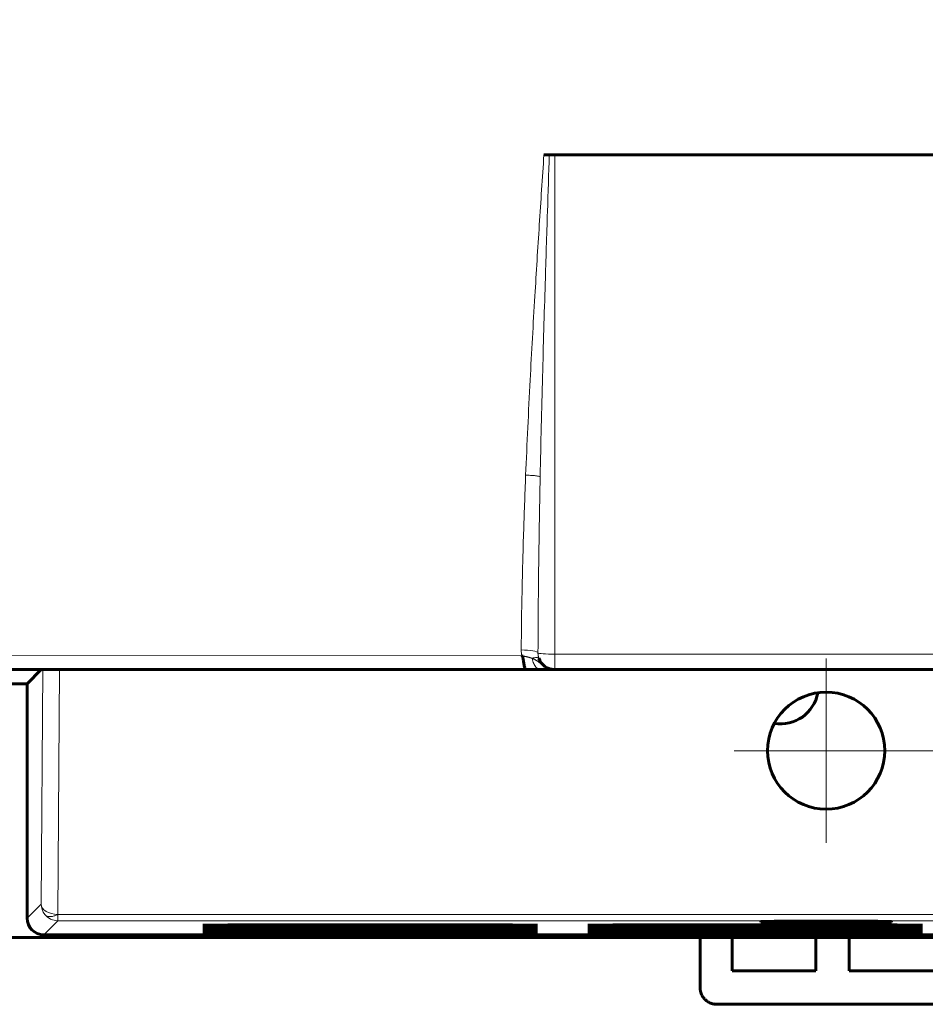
# Model space of a CAD drawing. Header units: millimetres. Extents: x 0 to 594, y 0 to 420.
# Tile 2 of 10: x 63 to 117, y 144 to 203. Entities that reach past the tile are written whole.
import ezdxf

# ---------------------------------------------------------------- set-up
doc = ezdxf.new("R2010")
doc.units = ezdxf.units.MM
for name, pattern in [('K5LT_AXLED', [12, 7.5, -1.5, 1.5, -1.5]), ('K5LT_BASIC', [0]), ('K5LT_THIN', [0])]:
    doc.linetypes.add(name, pattern=pattern)
doc.layers.add('Системный слой', color=7, linetype='Continuous')
doc.styles.add('KDIMTEXTSTYLE', font='GOST_AU.SHX', dxfattribs={"width": 0.96, "oblique": 15, "height": 5})
doc.dimstyles.new('KDIMSTYLE (1.00)', dxfattribs={"dimtxt": 5, "dimasz": 1, "dimexe": 2, "dimexo": 0, "dimgap": 1, "dimtad": 1, "dimtxsty": 'KDIMTEXTSTYLE', "dimsah": 1, "dimcen": 0, "dimdle": 1, "dimadec": 0, "dimazin": 0, "dimtfac": 0.667, "dimtmove": 0, "dimatfit": 3, "dimfxl": 1, "dimtvp": 1, "dimtolj": 1, "dimtzin": 0, "dimarcsym": 0})

# ---------------------------------------------------------------- blocks, each defined once
blk = doc.blocks.new('U8')
at = {"layer": 'Системный слой', "color": 150, "linetype": 'K5LT_BASIC', "lineweight": 60, "true_color": 0x0080ff}
for p, q in [((93.046, 148.83), (91.985, 148.834)), ((93.485, 148.82), (93.046, 148.83)), ((93.046, 148.811), (93.485, 148.82)), ((91.985, 148.807), (93.046, 148.811))]:
    blk.add_line(p, q, dxfattribs=at)
blk = doc.blocks.new('U11')
at = {"layer": 'Системный слой', "color": 150, "linetype": 'K5LT_BASIC', "lineweight": 60, "true_color": 0x0080ff}
for p, q in [((116.046, 148.934), (114.985, 148.938)), ((114.985, 148.912), (116.046, 148.916)), ((116.485, 148.925), (116.046, 148.934)), ((116.046, 148.916), (116.485, 148.925))]:
    blk.add_line(p, q, dxfattribs=at)
blk = doc.blocks.new('U12')
at = {"layer": 'Системный слой', "color": 150, "linetype": 'K5LT_BASIC', "lineweight": 60, "true_color": 0x0080ff}
for p, q in [((73.925, 148.777), (73.485, 148.768)), ((73.485, 148.768), (73.925, 148.759)), ((74.985, 148.781), (73.925, 148.777)), ((73.925, 148.759), (74.985, 148.755))]:
    blk.add_line(p, q, dxfattribs=at)
blk = doc.blocks.new('U13')
at = {"layer": 'Системный слой', "color": 150, "linetype": 'K5LT_BASIC', "lineweight": 60, "true_color": 0x0080ff}
for p, q in [((93.046, 148.463), (91.985, 148.467)), ((91.985, 148.441), (93.046, 148.445)), ((93.485, 148.454), (93.046, 148.463)), ((93.046, 148.445), (93.485, 148.454))]:
    blk.add_line(p, q, dxfattribs=at)
blk = doc.blocks.new('U16')
at = {"layer": 'Системный слой', "color": 150, "linetype": 'K5LT_BASIC', "lineweight": 60, "true_color": 0x0080ff}
for p, q in [((116.046, 148.725), (114.985, 148.729)), ((114.985, 148.703), (116.046, 148.706)), ((116.485, 148.716), (116.046, 148.725)), ((116.046, 148.706), (116.485, 148.716))]:
    blk.add_line(p, q, dxfattribs=at)
blk = doc.blocks.new('U17')
at = {"layer": 'Системный слой', "color": 150, "linetype": 'K5LT_BASIC', "lineweight": 60, "true_color": 0x0080ff}
for p, q in [((73.925, 148.882), (73.485, 148.873)), ((73.485, 148.873), (73.925, 148.864)), ((74.985, 148.886), (73.925, 148.882)), ((73.925, 148.864), (74.985, 148.86))]:
    blk.add_line(p, q, dxfattribs=at)
blk = doc.blocks.new('U20')
at = {"layer": 'Системный слой', "color": 150, "linetype": 'K5LT_BASIC', "lineweight": 60, "true_color": 0x0080ff}
for p, q in [((93.046, 148.568), (91.985, 148.572)), ((91.985, 148.546), (93.046, 148.549)), ((93.485, 148.559), (93.046, 148.568)), ((93.046, 148.549), (93.485, 148.559))]:
    blk.add_line(p, q, dxfattribs=at)
blk = doc.blocks.new('U23')
at = {"layer": 'Системный слой', "color": 150, "linetype": 'K5LT_BASIC', "lineweight": 60, "true_color": 0x0080ff}
for p, q in [((93.046, 148.934), (91.985, 148.938)), ((91.985, 148.912), (93.046, 148.916)), ((93.485, 148.925), (93.046, 148.934)), ((93.046, 148.916), (93.485, 148.925))]:
    blk.add_line(p, q, dxfattribs=at)
blk = doc.blocks.new('U26')
at = {"layer": 'Системный слой', "color": 150, "linetype": 'K5LT_BASIC', "lineweight": 60, "true_color": 0x0080ff}
for p, q in [((73.925, 148.934), (73.485, 148.925)), ((73.485, 148.925), (73.925, 148.916)), ((74.985, 148.938), (73.925, 148.934)), ((73.925, 148.916), (74.985, 148.912))]:
    blk.add_line(p, q, dxfattribs=at)
blk = doc.blocks.new('U27')
at = {"layer": 'Системный слой', "color": 150, "linetype": 'K5LT_BASIC', "lineweight": 60, "true_color": 0x0080ff}
for p, q in [((116.046, 148.516), (114.985, 148.519)), ((114.985, 148.493), (116.046, 148.497)), ((116.485, 148.506), (116.046, 148.516)), ((116.046, 148.497), (116.485, 148.506))]:
    blk.add_line(p, q, dxfattribs=at)
blk = doc.blocks.new('U28')
at = {"layer": 'Системный слой', "color": 150, "linetype": 'K5LT_BASIC', "lineweight": 60, "true_color": 0x0080ff}
for p, q in [((73.925, 148.463), (73.485, 148.454)), ((73.485, 148.454), (73.925, 148.445)), ((74.985, 148.467), (73.925, 148.463)), ((73.925, 148.445), (74.985, 148.441))]:
    blk.add_line(p, q, dxfattribs=at)
blk = doc.blocks.new('U31')
at = {"layer": 'Системный слой', "color": 150, "linetype": 'K5LT_BASIC', "lineweight": 60, "true_color": 0x0080ff}
for p, q in [((73.925, 148.725), (73.485, 148.716)), ((73.485, 148.716), (73.925, 148.706)), ((74.985, 148.729), (73.925, 148.725)), ((73.925, 148.706), (74.985, 148.703))]:
    blk.add_line(p, q, dxfattribs=at)
blk = doc.blocks.new('U32')
at = {"layer": 'Системный слой', "color": 150, "linetype": 'K5LT_BASIC', "lineweight": 60, "true_color": 0x0080ff}
for p, q in [((73.925, 148.62), (73.485, 148.611)), ((73.485, 148.611), (73.925, 148.602)), ((74.985, 148.624), (73.925, 148.62)), ((73.925, 148.602), (74.985, 148.598))]:
    blk.add_line(p, q, dxfattribs=at)
blk = doc.blocks.new('U33')
at = {"layer": 'Системный слой', "color": 150, "linetype": 'K5LT_BASIC', "lineweight": 60, "true_color": 0x0080ff}
for p, q in [((116.046, 148.83), (114.985, 148.834)), ((116.485, 148.82), (116.046, 148.83)), ((116.046, 148.811), (116.485, 148.82)), ((114.985, 148.807), (116.046, 148.811))]:
    blk.add_line(p, q, dxfattribs=at)
blk = doc.blocks.new('U34')
at = {"layer": 'Системный слой', "color": 150, "linetype": 'K5LT_BASIC', "lineweight": 60, "true_color": 0x0080ff}
for p, q in [((96.925, 148.673), (96.485, 148.663)), ((96.485, 148.663), (96.925, 148.654)), ((97.985, 148.676), (96.925, 148.673)), ((96.925, 148.654), (97.985, 148.65))]:
    blk.add_line(p, q, dxfattribs=at)
blk = doc.blocks.new('U38')
at = {"layer": 'Системный слой', "color": 150, "linetype": 'K5LT_BASIC', "lineweight": 60, "true_color": 0x0080ff}
for p, q in [((96.925, 148.725), (96.485, 148.716)), ((96.485, 148.716), (96.925, 148.706)), ((97.985, 148.729), (96.925, 148.725)), ((96.925, 148.706), (97.985, 148.703))]:
    blk.add_line(p, q, dxfattribs=at)
blk = doc.blocks.new('U39')
at = {"layer": 'Системный слой', "color": 150, "linetype": 'K5LT_BASIC', "lineweight": 60, "true_color": 0x0080ff}
for p, q in [((93.046, 148.725), (91.985, 148.729)), ((91.985, 148.703), (93.046, 148.706)), ((93.485, 148.716), (93.046, 148.725)), ((93.046, 148.706), (93.485, 148.716))]:
    blk.add_line(p, q, dxfattribs=at)
blk = doc.blocks.new('U40')
at = {"layer": 'Системный слой', "color": 150, "linetype": 'K5LT_BASIC', "lineweight": 60, "true_color": 0x0080ff}
for p, q in [((116.046, 148.62), (114.985, 148.624)), ((114.985, 148.598), (116.046, 148.602)), ((116.485, 148.611), (116.046, 148.62)), ((116.046, 148.602), (116.485, 148.611))]:
    blk.add_line(p, q, dxfattribs=at)
blk = doc.blocks.new('U42')
at = {"layer": 'Системный слой', "color": 150, "linetype": 'K5LT_BASIC', "lineweight": 60, "true_color": 0x0080ff}
for p, q in [((73.925, 148.673), (73.485, 148.663)), ((73.485, 148.663), (73.925, 148.654)), ((74.985, 148.676), (73.925, 148.673)), ((73.925, 148.654), (74.985, 148.65))]:
    blk.add_line(p, q, dxfattribs=at)
blk = doc.blocks.new('U43')
at = {"layer": 'Системный слой', "color": 150, "linetype": 'K5LT_BASIC', "lineweight": 60, "true_color": 0x0080ff}
for p, q in [((96.925, 148.777), (96.485, 148.768)), ((96.485, 148.768), (96.925, 148.759)), ((97.985, 148.781), (96.925, 148.777)), ((96.925, 148.759), (97.985, 148.755))]:
    blk.add_line(p, q, dxfattribs=at)
blk = doc.blocks.new('U44')
at = {"layer": 'Системный слой', "color": 150, "linetype": 'K5LT_BASIC', "lineweight": 60, "true_color": 0x0080ff}
for p, q in [((96.925, 148.83), (96.485, 148.82)), ((96.485, 148.82), (96.925, 148.811)), ((97.985, 148.834), (96.925, 148.83)), ((96.925, 148.811), (97.985, 148.807))]:
    blk.add_line(p, q, dxfattribs=at)
blk = doc.blocks.new('U46')
at = {"layer": 'Системный слой', "color": 150, "linetype": 'K5LT_BASIC', "lineweight": 60, "true_color": 0x0080ff}
for p, q in [((116.046, 148.882), (114.985, 148.886)), ((114.985, 148.86), (116.046, 148.864)), ((116.485, 148.873), (116.046, 148.882)), ((116.046, 148.864), (116.485, 148.873))]:
    blk.add_line(p, q, dxfattribs=at)
blk = doc.blocks.new('U48')
at = {"layer": 'Системный слой', "color": 150, "linetype": 'K5LT_BASIC', "lineweight": 60, "true_color": 0x0080ff}
for p, q in [((93.046, 148.777), (91.985, 148.781)), ((91.985, 148.755), (93.046, 148.759)), ((93.485, 148.768), (93.046, 148.777)), ((93.046, 148.759), (93.485, 148.768))]:
    blk.add_line(p, q, dxfattribs=at)
blk = doc.blocks.new('U49')
at = {"layer": 'Системный слой', "color": 150, "linetype": 'K5LT_BASIC', "lineweight": 60, "true_color": 0x0080ff}
for p, q in [((96.925, 148.934), (96.485, 148.925)), ((96.485, 148.925), (96.925, 148.916)), ((97.985, 148.938), (96.925, 148.934)), ((96.925, 148.916), (97.985, 148.912))]:
    blk.add_line(p, q, dxfattribs=at)
blk = doc.blocks.new('U52')
at = {"layer": 'Системный слой', "color": 150, "linetype": 'K5LT_BASIC', "lineweight": 60, "true_color": 0x0080ff}
for p, q in [((93.046, 148.673), (91.985, 148.676)), ((91.985, 148.65), (93.046, 148.654)), ((93.485, 148.663), (93.046, 148.673)), ((93.046, 148.654), (93.485, 148.663))]:
    blk.add_line(p, q, dxfattribs=at)
blk = doc.blocks.new('U53')
at = {"layer": 'Системный слой', "color": 150, "linetype": 'K5LT_BASIC', "lineweight": 60, "true_color": 0x0080ff}
for p, q in [((73.925, 148.516), (73.485, 148.506)), ((73.485, 148.506), (73.925, 148.497)), ((74.985, 148.519), (73.925, 148.516)), ((73.925, 148.497), (74.985, 148.493))]:
    blk.add_line(p, q, dxfattribs=at)
blk = doc.blocks.new('U55')
at = {"layer": 'Системный слой', "color": 150, "linetype": 'K5LT_BASIC', "lineweight": 60, "true_color": 0x0080ff}
for p, q in [((96.925, 148.62), (96.485, 148.611)), ((96.485, 148.611), (96.925, 148.602)), ((97.985, 148.624), (96.925, 148.62)), ((96.925, 148.602), (97.985, 148.598))]:
    blk.add_line(p, q, dxfattribs=at)
blk = doc.blocks.new('U56')
at = {"layer": 'Системный слой', "color": 150, "linetype": 'K5LT_BASIC', "lineweight": 60, "true_color": 0x0080ff}
for p, q in [((93.046, 148.882), (91.985, 148.886)), ((91.985, 148.86), (93.046, 148.864)), ((93.485, 148.873), (93.046, 148.882)), ((93.046, 148.864), (93.485, 148.873))]:
    blk.add_line(p, q, dxfattribs=at)
blk = doc.blocks.new('U61')
at = {"layer": 'Системный слой', "color": 150, "linetype": 'K5LT_BASIC', "lineweight": 60, "true_color": 0x0080ff}
for p, q in [((96.925, 148.463), (96.485, 148.454)), ((96.485, 148.454), (96.925, 148.445)), ((97.985, 148.467), (96.925, 148.463)), ((96.925, 148.445), (97.985, 148.441))]:
    blk.add_line(p, q, dxfattribs=at)
blk = doc.blocks.new('U63')
at = {"layer": 'Системный слой', "color": 150, "linetype": 'K5LT_BASIC', "lineweight": 60, "true_color": 0x0080ff}
for p, q in [((116.046, 148.673), (114.985, 148.676)), ((114.985, 148.65), (116.046, 148.654)), ((116.485, 148.663), (116.046, 148.673)), ((116.046, 148.654), (116.485, 148.663))]:
    blk.add_line(p, q, dxfattribs=at)
blk = doc.blocks.new('U64')
at = {"layer": 'Системный слой', "color": 150, "linetype": 'K5LT_BASIC', "lineweight": 60, "true_color": 0x0080ff}
for p, q in [((96.925, 148.882), (96.485, 148.873)), ((96.485, 148.873), (96.925, 148.864)), ((97.985, 148.886), (96.925, 148.882)), ((96.925, 148.864), (97.985, 148.86))]:
    blk.add_line(p, q, dxfattribs=at)
blk = doc.blocks.new('U65')
at = {"layer": 'Системный слой', "color": 150, "linetype": 'K5LT_BASIC', "lineweight": 60, "true_color": 0x0080ff}
for p, q in [((96.925, 148.568), (96.485, 148.559)), ((96.485, 148.559), (96.925, 148.549)), ((97.985, 148.572), (96.925, 148.568)), ((96.925, 148.549), (97.985, 148.546))]:
    blk.add_line(p, q, dxfattribs=at)
blk = doc.blocks.new('U66')
at = {"layer": 'Системный слой', "color": 150, "linetype": 'K5LT_BASIC', "lineweight": 60, "true_color": 0x0080ff}
for p, q in [((73.925, 148.568), (73.485, 148.559)), ((73.485, 148.559), (73.925, 148.549)), ((74.985, 148.572), (73.925, 148.568)), ((73.925, 148.549), (74.985, 148.546))]:
    blk.add_line(p, q, dxfattribs=at)
blk = doc.blocks.new('U68')
at = {"layer": 'Системный слой', "color": 150, "linetype": 'K5LT_BASIC', "lineweight": 60, "true_color": 0x0080ff}
for p, q in [((93.046, 148.516), (91.985, 148.519)), ((91.985, 148.493), (93.046, 148.497)), ((93.485, 148.506), (93.046, 148.516)), ((93.046, 148.497), (93.485, 148.506))]:
    blk.add_line(p, q, dxfattribs=at)
blk = doc.blocks.new('U69')
at = {"layer": 'Системный слой', "color": 150, "linetype": 'K5LT_BASIC', "lineweight": 60, "true_color": 0x0080ff}
for p, q in [((96.925, 148.516), (96.485, 148.506)), ((96.485, 148.506), (96.925, 148.497)), ((97.985, 148.519), (96.925, 148.516)), ((96.925, 148.497), (97.985, 148.493))]:
    blk.add_line(p, q, dxfattribs=at)
blk = doc.blocks.new('U77')
at = {"layer": 'Системный слой', "color": 150, "linetype": 'K5LT_BASIC', "lineweight": 60, "true_color": 0x0080ff}
for p, q in [((116.046, 148.777), (114.985, 148.781)), ((114.985, 148.755), (116.046, 148.759)), ((116.485, 148.768), (116.046, 148.777)), ((116.046, 148.759), (116.485, 148.768))]:
    blk.add_line(p, q, dxfattribs=at)
blk = doc.blocks.new('U80')
at = {"layer": 'Системный слой', "color": 150, "linetype": 'K5LT_BASIC', "lineweight": 60, "true_color": 0x0080ff}
for p, q in [((116.046, 148.568), (114.985, 148.572)), ((114.985, 148.546), (116.046, 148.549)), ((116.485, 148.559), (116.046, 148.568)), ((116.046, 148.549), (116.485, 148.559))]:
    blk.add_line(p, q, dxfattribs=at)
blk = doc.blocks.new('U82')
at = {"layer": 'Системный слой', "color": 150, "linetype": 'K5LT_BASIC', "lineweight": 60, "true_color": 0x0080ff}
for p, q in [((73.925, 148.83), (73.485, 148.82)), ((73.485, 148.82), (73.925, 148.811)), ((74.985, 148.834), (73.925, 148.83)), ((73.925, 148.811), (74.985, 148.807))]:
    blk.add_line(p, q, dxfattribs=at)
blk = doc.blocks.new('U83')
at = {"layer": 'Системный слой', "color": 150, "linetype": 'K5LT_BASIC', "lineweight": 60, "true_color": 0x0080ff}
for p, q in [((116.046, 148.463), (114.985, 148.467)), ((114.985, 148.441), (116.046, 148.445)), ((116.485, 148.454), (116.046, 148.463)), ((116.046, 148.445), (116.485, 148.454))]:
    blk.add_line(p, q, dxfattribs=at)
blk = doc.blocks.new('U87')
at = {"layer": 'Системный слой', "color": 150, "linetype": 'K5LT_BASIC', "lineweight": 60, "true_color": 0x0080ff}
for p, q in [((93.046, 148.62), (91.985, 148.624)), ((91.985, 148.598), (93.046, 148.602)), ((93.485, 148.611), (93.046, 148.62)), ((93.046, 148.602), (93.485, 148.611))]:
    blk.add_line(p, q, dxfattribs=at)
blk = doc.blocks.new('U122')
at = {"layer": 'Системный слой', "color": 150, "linetype": 'K5LT_BASIC', "lineweight": 60, "true_color": 0x0080ff}
for p, q in [((97.486, 148.384), (97.485, 148.384)), ((97.485, 148.384), (98.275, 148.366)), ((98.048, 148.399), (97.486, 148.384)), ((100.768, 148.41), (98.048, 148.399)), ((98.275, 148.366), (100.229, 148.358)), ((100.229, 148.358), (102.953, 148.369)), ((102.671, 148.402), (100.768, 148.41)), ((103.485, 148.384), (102.671, 148.402)), ((102.953, 148.369), (103.485, 148.384)), ((103.485, 148.384), (103.485, 148.384)), ((103.485, 148.384), (103.485, 148.384)), ((103.485, 148.384), (103.485, 148.384)), ((103.485, 148.384), (103.485, 148.384)), ((103.485, 148.384), (103.485, 148.384)), ((103.485, 148.384), (103.485, 148.384)), ((103.485, 148.384), (103.485, 148.384)), ((103.485, 148.384), (103.485, 148.384))]:
    blk.add_line(p, q, dxfattribs=at)
blk = doc.blocks.new('U134')
at = {"layer": 'Системный слой', "color": 30, "linetype": 'K5LT_AXLED', "lineweight": 18, "true_color": 0xff8000}
for q in [(110.735, 164.849), (105.235, 159.349), (116.235, 159.349), (110.735, 153.849)]:
    blk.add_line((110.735, 159.349), q, dxfattribs=at)
blk = doc.blocks.new('U136')
at = {"layer": 'Системный слой', "color": 30, "linetype": 'K5LT_AXLED', "lineweight": 18, "true_color": 0xff8000}
for q in [(120.735, 164.849), (115.235, 159.349), (126.235, 159.349), (120.735, 153.849)]:
    blk.add_line((120.735, 159.349), q, dxfattribs=at)
blk = doc.blocks.new('KDIMARROW_01')
at = {"layer": 'Системный слой'}
blk.add_hatch(color=0, dxfattribs=at).paths.add_polyline_path([(0, 0), (-5, 0.658), (-4.5, 0), (-5, -0.658)])
at = {"layer": 'Системный слой', "color": 0, "linetype": 'K5LT_THIN', "lineweight": 18}
for p, q in [((-4.5, 0), (-5, 0.658)), ((-5, 0.658), (0, 0)), ((0, 0), (-5, -0.658)), ((-5, -0.658), (-4.5, 0)), ((0, 0), (-1, 0))]:
    blk.add_line(p, q, dxfattribs=at)

msp = doc.modelspace()

# ---------------------------------------------------------------- linework, layer by layer
at = {"layer": 'Системный слой', "color": 150, "linetype": 'K5LT_BASIC', "lineweight": 60, "true_color": 0x0080ff}
for p, q in [((93.872, 194.952), (94.194, 194.952)), ((94.514, 194.952), (94.194, 194.952)), ((94.514, 194.952), (141.514, 194.952)), ((104.514, 164.197), (53.664, 164.197)), ((182.364, 164.197), (53.664, 164.197)), ((63.833, 164.197), (62.985, 163.349)), ((104.514, 164.197), (104.514, 164.197)), ((107.514, 164.197), (104.514, 164.197)), ((128.514, 164.197), (107.514, 164.197)), ((128.514, 164.197), (107.514, 164.197)), ((62.985, 163.349), (52.485, 163.349)), ((62.985, 149.349), (62.985, 163.349)), ((91.985, 148.938), (74.985, 148.938)), ((74.985, 148.912), (91.985, 148.912)), ((91.985, 148.886), (74.985, 148.886)), ((74.985, 148.86), (91.985, 148.86)), ((91.985, 148.834), (74.985, 148.834)), ((114.985, 148.938), (97.985, 148.938)), ((97.985, 148.912), (114.985, 148.912)), ((114.985, 148.886), (97.985, 148.886)), ((97.985, 148.86), (114.985, 148.86)), ((114.985, 148.834), (97.985, 148.834)), ((106.835, 149.136), (106.835, 149.1)), ((114.635, 149.1), (114.635, 149.136)), ((171.985, 148.349), (63.985, 148.349)), ((74.985, 148.807), (91.985, 148.807)), ((91.985, 148.781), (74.985, 148.781)), ((74.985, 148.755), (91.985, 148.755)), ((91.985, 148.729), (74.985, 148.729)), ((74.985, 148.703), (91.985, 148.703)), ((91.985, 148.676), (74.985, 148.676)), ((74.985, 148.65), (91.985, 148.65)), ((91.985, 148.624), (74.985, 148.624)), ((74.985, 148.598), (91.985, 148.598)), ((91.985, 148.572), (74.985, 148.572)), ((74.985, 148.546), (91.985, 148.546)), ((91.985, 148.519), (74.985, 148.519)), ((74.985, 148.493), (91.985, 148.493)), ((91.985, 148.467), (74.985, 148.467)), ((74.985, 148.441), (91.985, 148.441)), ((97.985, 148.807), (114.985, 148.807)), ((114.985, 148.781), (97.985, 148.781)), ((97.985, 148.755), (114.985, 148.755)), ((114.985, 148.729), (97.985, 148.729)), ((97.985, 148.703), (114.985, 148.703)), ((114.985, 148.676), (97.985, 148.676)), ((97.985, 148.65), (114.985, 148.65)), ((114.985, 148.624), (97.985, 148.624)), ((97.985, 148.598), (114.985, 148.598)), ((114.985, 148.572), (97.985, 148.572)), ((97.985, 148.546), (114.985, 148.546)), ((114.985, 148.519), (97.985, 148.519)), ((97.985, 148.493), (114.985, 148.493)), ((114.985, 148.467), (97.985, 148.467)), ((97.985, 148.441), (114.985, 148.441)), ((59.014, 148.197), (177.014, 148.197)), ((103.201, 145.197), (103.201, 148.197)), ((105.114, 146.197), (105.114, 148.197)), ((110.114, 148.197), (110.114, 146.197)), ((112.114, 146.197), (112.114, 148.197)), ((110.114, 146.197), (105.114, 146.197)), ((123.914, 146.197), (112.114, 146.197)), ((131.826, 144.197), (104.201, 144.197))]:
    msp.add_line(p, q, dxfattribs=at)
at = {"layer": 'Системный слой', "color": 7, "linetype": 'K5LT_THIN', "lineweight": 18}
for p, q in [((94.514, 194.952), (94.514, 165.112)), ((92.545, 165.032), (52.664, 165.016)), ((94.514, 164.197), (94.514, 165.112)), ((94.514, 165.112), (141.514, 165.112)), ((92.784, 164.197), (53.664, 164.197)), ((63.825, 150.189), (63.923, 164.197)), ((64.825, 149.564), (64.927, 164.197)), ((92.784, 164.197), (93.682, 164.197)), ((93.682, 164.197), (94.514, 164.197)), ((94.514, 164.197), (141.514, 164.197)), ((63.825, 150.189), (62.985, 149.349)), ((64.825, 149.564), (64.825, 149.189)), ((171.146, 149.564), (64.825, 149.564)), ((64.825, 149.189), (63.985, 148.349)), ((171.146, 149.189), (64.825, 149.189)), ((74.985, 148.938), (74.985, 148.912)), ((74.985, 148.886), (74.985, 148.86)), ((74.985, 148.834), (74.985, 148.807)), ((91.985, 148.938), (91.985, 148.912)), ((91.985, 148.886), (91.985, 148.86)), ((91.985, 148.834), (91.985, 148.807)), ((97.985, 148.938), (97.985, 148.912)), ((97.985, 148.886), (97.985, 148.86)), ((97.985, 148.834), (97.985, 148.807)), ((114.985, 148.938), (114.985, 148.912)), ((114.985, 148.886), (114.985, 148.86)), ((114.985, 148.834), (114.985, 148.807)), ((74.985, 148.781), (74.985, 148.755)), ((74.985, 148.729), (74.985, 148.703)), ((74.985, 148.676), (74.985, 148.65)), ((74.985, 148.624), (74.985, 148.598)), ((74.985, 148.572), (74.985, 148.546)), ((74.985, 148.519), (74.985, 148.493)), ((74.985, 148.467), (74.985, 148.441)), ((91.985, 148.781), (91.985, 148.755)), ((91.985, 148.729), (91.985, 148.703)), ((91.985, 148.676), (91.985, 148.65)), ((91.985, 148.624), (91.985, 148.598)), ((91.985, 148.572), (91.985, 148.546)), ((91.985, 148.519), (91.985, 148.493)), ((91.985, 148.467), (91.985, 148.441)), ((97.985, 148.781), (97.985, 148.755)), ((97.985, 148.729), (97.985, 148.703)), ((97.985, 148.676), (97.985, 148.65)), ((97.985, 148.624), (97.985, 148.598)), ((97.985, 148.572), (97.985, 148.546)), ((97.985, 148.519), (97.985, 148.493)), ((97.985, 148.467), (97.985, 148.441)), ((114.985, 148.781), (114.985, 148.755)), ((114.985, 148.729), (114.985, 148.703)), ((114.985, 148.676), (114.985, 148.65)), ((114.985, 148.624), (114.985, 148.598)), ((114.985, 148.572), (114.985, 148.546)), ((114.985, 148.519), (114.985, 148.493)), ((114.985, 148.467), (114.985, 148.441))]:
    msp.add_line(p, q, dxfattribs=at)
at = {"layer": 'Системный слой', "color": 150, "linetype": 'K5LT_BASIC', "lineweight": 60, "true_color": 0x0080ff}
msp.add_circle((110.735, 159.349), 3.5, dxfattribs=at)
for centre, radius, start, end in [((94.514, 165.197), 1, 199.02328, 270), ((104.514, 165.197), 1, 270, 270.04405), ((108.014, 163.197), 2.25, 260.37748, 350.16701)]:
    msp.add_arc(centre, radius, start, end, dxfattribs=at)
at = {"layer": 'Системный слой', "color": 7, "linetype": 'K5LT_THIN', "lineweight": 18}
for centre, major_axis, ratio, start_param, end_param in [((92.517, 165.187), (-1, 0.006), 0.179779, 3.201569, 4.713427), ((94.514, 165.197), (1, 0), 0.084745, 3.200804, 4.712389), ((64.825, 150.189), (0.707, -0.707), 0.999924, 3.927029, 4.61042), ((64.825, 150.189), (1, -0.007), 0.624686, 3.152768, 4.71675), ((64.825, 150.189), (0.707, -0.707), 0.999924, 4.61042, 5.497749)]:
    msp.add_ellipse(centre, major_axis=major_axis, ratio=ratio, start_param=start_param, end_param=end_param, dxfattribs=at)
at = {"layer": 'Системный слой', "color": 150, "linetype": 'K5LT_BASIC', "lineweight": 60, "true_color": 0x0080ff}
for centre, major_axis, ratio, start_param, end_param in [((63.985, 149.349), (-0.707, -0.707), 0.999924, 5.497825, 7.068545), ((110.735, 149.136), (3.9, 0), 0.008727, 0, 3.141593), ((110.735, 149.1), (3.9, 0), 0.008727, 3.141593, 6.283185)]:
    msp.add_ellipse(centre, major_axis=major_axis, ratio=ratio, start_param=start_param, end_param=end_param, dxfattribs=at)
at = {"layer": 'Системный слой', "color": 7, "linetype": 'K5LT_THIN', "lineweight": 18}
for points, knots in [([(92.78, 175.802), (92.858, 177.697), (93.027, 181.263), (93.311, 186.251), (93.591, 190.739), (93.778, 193.556), (93.872, 194.952)], [0, 0, 0, 0, 2.08341, 3.916898, 5.472454, 7, 7, 7, 7]), ([(93.648, 175.727), (93.688, 177.72), (93.78, 181.568), (93.932, 186.844), (94.071, 191.259), (94.156, 193.818), (94.194, 194.952)], [0, 0, 0, 0, 2.180262, 4.207452, 5.763008, 7, 7, 7, 7]), ([(92.78, 175.802), (92.849, 175.802), (92.977, 175.799), (93.152, 175.79), (93.302, 175.778), (93.435, 175.764), (93.554, 175.747), (93.619, 175.734), (93.648, 175.727)], [0, 0, 0, 0, 1.76342, 3.300388, 4.678395, 6.060567, 7.523599, 9, 9, 9, 9]), ([(92.545, 165.032), (92.616, 165.005), (92.672, 164.994), (92.739, 164.981), (92.771, 164.975), (92.799, 164.97), (92.824, 164.964), (92.85, 164.958), (92.881, 164.951), (92.916, 164.942), (92.951, 164.933), (92.982, 164.925), (93.01, 164.917), (93.038, 164.908), (93.068, 164.899), (93.098, 164.888), (93.12, 164.881), (93.132, 164.877), (93.138, 164.875), (93.143, 164.874), (93.145, 164.872), (93.153, 164.873), (93.158, 164.873), (93.16, 164.874)], [0, 0, 0, 0, 5.134223, 6.762825, 8.060848, 9.02016, 10.016364, 11.049458, 12.285675, 13.797326, 15.298532, 16.64213, 17.621136, 18.799032, 20.167625, 21.529654, 22.492147, 22.964202, 23.259154, 23.48574, 23.711395, 23.880605, 24, 24, 24, 24]), ([(93.16, 164.874), (93.213, 164.884), (93.308, 164.901), (93.417, 164.91), (93.495, 164.909), (93.548, 164.897), (93.565, 164.881), (93.568, 164.871)], [0, 0, 0, 0, 1.804342, 3.447638, 4.860772, 6.358912, 8, 8, 8, 8]), ([(93.16, 164.874), (93.161, 164.873), (93.164, 164.863), (93.181, 164.857), (93.208, 164.848), (93.238, 164.835), (93.27, 164.82), (93.3, 164.806), (93.33, 164.791), (93.362, 164.774), (93.396, 164.754), (93.428, 164.735), (93.455, 164.717), (93.479, 164.702), (93.497, 164.689), (93.516, 164.676), (93.533, 164.664), (93.549, 164.652), (93.562, 164.643), (93.579, 164.628), (93.598, 164.611), (93.617, 164.597), (93.63, 164.588), (93.645, 164.578), (93.664, 164.565), (93.69, 164.543), (93.72, 164.52), (93.748, 164.498), (93.774, 164.479), (93.797, 164.461), (93.821, 164.444), (93.847, 164.426), (93.875, 164.407), (93.903, 164.389), (93.93, 164.372), (93.957, 164.356), (93.985, 164.34), (94.015, 164.324), (94.047, 164.308), (94.078, 164.294), (94.11, 164.28), (94.141, 164.267), (94.172, 164.256), (94.201, 164.246), (94.227, 164.238), (94.252, 164.232), (94.275, 164.226), (94.298, 164.22), (94.324, 164.215), (94.351, 164.21), (94.385, 164.205), (94.426, 164.201), (94.471, 164.198), (94.5, 164.197), (94.514, 164.197)], [0, 0, 0, 0, 0.657418, 1.62596, 3.03073, 5.020601, 6.86924, 8.563949, 10.212803, 12.191857, 14.30581, 16.270732, 18.034991, 19.292212, 20.470416, 21.443202, 22.594116, 23.495954, 24.275114, 24.877351, 26.563802, 27.30146, 28.076544, 28.862568, 29.939336, 31.264884, 32.904991, 34.493128, 35.651616, 36.65228, 37.727288, 38.862228, 39.989145, 41.056002, 42.052902, 42.947681, 43.902235, 44.948133, 45.980142, 46.912109, 47.73117, 48.585775, 49.375334, 50.005587, 50.566265, 51.086119, 51.6182, 52.14081, 52.621605, 53.082569, 53.501989, 54.040408, 54.555185, 55, 55, 55, 55]), ([(93.682, 164.197), (93.644, 164.197), (93.574, 164.21), (93.478, 164.262), (93.395, 164.336), (93.322, 164.431), (93.256, 164.551), (93.199, 164.699), (93.171, 164.813), (93.16, 164.874)], [0, 0, 0, 0, 1.627243, 3.050068, 4.329326, 5.653643, 6.991398, 8.434919, 10, 10, 10, 10]), ([(93.516, 165.192), (93.516, 165.189), (93.516, 165.184), (93.516, 165.177), (93.516, 165.17), (93.516, 165.163), (93.516, 165.156), (93.516, 165.148), (93.517, 165.132), (93.518, 165.111), (93.521, 165.088), (93.524, 165.057), (93.529, 165.022), (93.538, 164.976), (93.55, 164.928), (93.562, 164.891), (93.568, 164.871)], [0, 0, 0, 0, 0.408424, 0.802417, 1.171449, 1.525591, 1.868568, 2.250283, 2.758656, 4.320956, 5.634662, 6.344235, 9.216505, 11.028838, 13.688184, 17, 17, 17, 17]), ([(64.825, 149.564), (64.764, 149.534), (64.672, 149.497), (64.545, 149.46), (64.432, 149.44), (64.306, 149.436), (64.196, 149.458), (64.109, 149.5), (64.068, 149.536), (64.05, 149.557)], [0, 0, 0, 0, 1.870087, 2.805212, 4.052215, 5.610767, 7.345174, 8.631901, 10, 10, 10, 10])]:
    msp.add_open_spline(points, degree=3, knots=knots, dxfattribs=at)
for points in [[(92.517, 165.367), (92.524, 166.524), (92.556, 168.84), (92.648, 172.319), (92.733, 174.641), (92.78, 175.802)], [(93.516, 165.192), (93.519, 166.361), (93.535, 168.7), (93.581, 172.212), (93.624, 174.555), (93.648, 175.727)], [(92.517, 165.367), (92.517, 165.329), (92.519, 165.255), (92.528, 165.143), (92.539, 165.069), (92.545, 165.032)]]:
    msp.add_open_spline(points, degree=3, dxfattribs=at)
at = {"layer": 'Системный слой', "color": 150, "linetype": 'K5LT_BASIC', "lineweight": 60, "true_color": 0x0080ff}
for points, knots in [([(92.784, 164.197), (92.777, 164.197), (92.766, 164.204), (92.75, 164.229), (92.736, 164.262), (92.718, 164.32), (92.698, 164.409), (92.677, 164.529), (92.659, 164.644), (92.646, 164.734), (92.635, 164.801), (92.626, 164.854), (92.617, 164.896), (92.61, 164.925), (92.605, 164.942), (92.601, 164.954), (92.597, 164.966), (92.592, 164.976), (92.587, 164.986), (92.582, 164.996), (92.574, 165.004), (92.573, 165.011), (92.545, 165.032)], [0, 0, 0, 0, 2.69958, 4.16271, 6.075375, 7.987839, 11.02419, 14.138862, 16.45965, 18.098922, 19.270952, 20.117114, 20.945758, 21.428098, 21.655694, 21.870482, 22.077319, 22.271585, 22.459461, 22.638252, 22.803925, 23, 23, 23, 23]), ([(104.201, 144.197), (104.181, 144.197), (104.14, 144.198), (104.095, 144.202), (104.051, 144.208), (104.007, 144.215), (103.958, 144.227), (103.918, 144.238), (103.888, 144.247), (103.858, 144.257), (103.799, 144.28), (103.74, 144.308), (103.684, 144.341), (103.648, 144.363), (103.618, 144.384), (103.581, 144.412), (103.545, 144.442), (103.511, 144.473), (103.487, 144.496), (103.468, 144.516), (103.445, 144.542), (103.402, 144.594), (103.347, 144.671), (103.299, 144.762), (103.268, 144.837), (103.253, 144.878), (103.245, 144.905), (103.241, 144.919), (103.234, 144.941), (103.226, 144.975), (103.217, 145.019), (103.209, 145.066), (103.204, 145.112), (103.202, 145.148), (103.201, 145.176), (103.201, 145.19), (103.201, 145.197)], [0, 0, 0, 0, 1.441693, 2.883385, 3.18683, 4.527247, 5.867664, 6.551549, 7.235434, 7.919319, 8.603204, 11.338743, 12.005041, 12.671339, 14.003936, 14.265806, 15.562953, 16.8601, 17.118816, 17.601707, 18.567489, 19.223082, 21.810238, 24.397395, 25.687798, 26.978202, 27.24504, 27.511879, 27.918404, 28.731455, 29.844161, 30.928697, 32.013234, 33.006617, 33.503308, 34, 34, 34, 34])]:
    msp.add_open_spline(points, degree=3, knots=knots, dxfattribs=at)

# ---------------------------------------------------------------- block references
at = {"layer": 'Системный слой'}
for name in ['U134', 'U136', 'U26', 'U17', 'U82', 'U23', 'U56', 'U8', 'U49', 'U64', 'U44', 'U11', 'U46', 'U33', 'U12', 'U31', 'U42', 'U32', 'U66', 'U53', 'U28', 'U48', 'U39', 'U52', 'U87', 'U20', 'U68', 'U13', 'U43', 'U38', 'U34', 'U55', 'U65', 'U69', 'U61', 'U122', 'U77', 'U16', 'U63', 'U40', 'U80', 'U27', 'U83']:
    msp.add_blockref(name, (0, 0), dxfattribs=at)

# ---------------------------------------------------------------- dimensions: what is measured, and where the dimension line sits
at = {"layer": 'Системный слой', "color": 7}
msp.add_linear_dim(base=(35.81, 315.349), p1=(59.014, 148.197), p2=(63.985, 315.349), angle=90, location=(35.81, 231.773), text='\\H7.0;\\W0.965;\\Q15;\\H7.0;\\W0.965;\\Q15;\\Q15;В', dimstyle='KDIMSTYLE (1.00)', override={"dimexo": 0, "dimblk1": 'KDIMARROW_01', "dimblk2": 'KDIMARROW_01', "dimse1": 0, "dimse2": 0, "dimclrt": 7, "dimtolj": 1}, dxfattribs=at).render()

doc.saveas('drawing.dxf')
